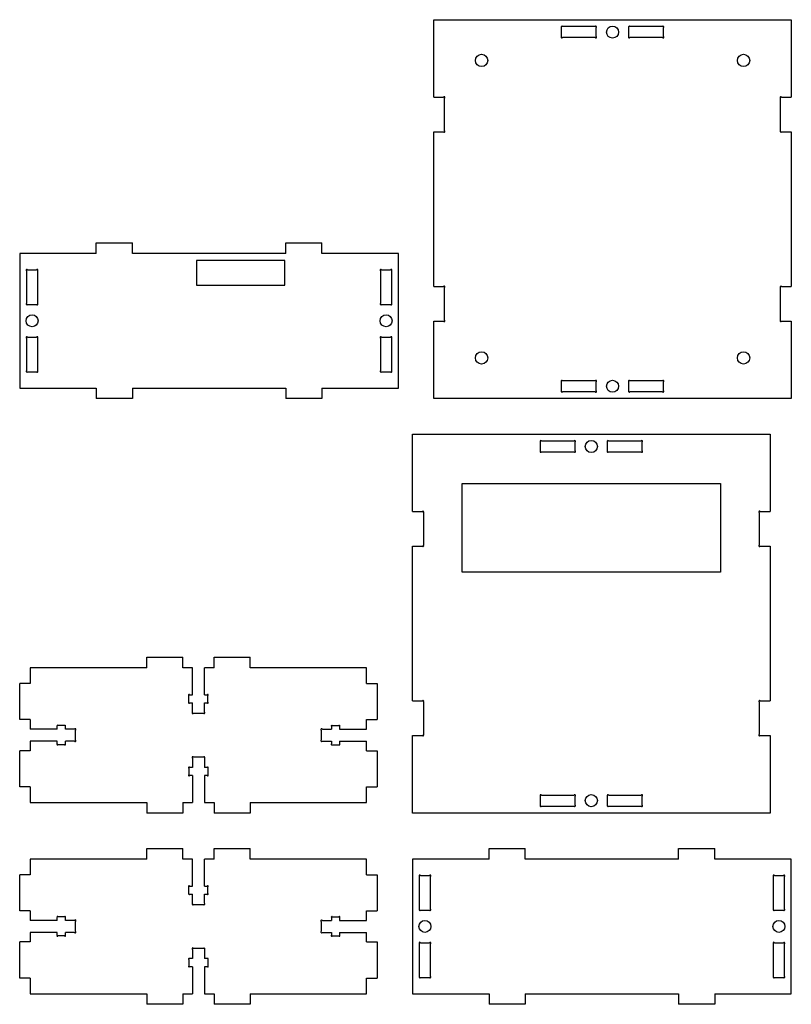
# Model space of a CAD drawing. Header units: millimetres. Extents: x 0 to 218, y 0 to 278.
import ezdxf

# ---------------------------------------------------------------- set-up
doc = ezdxf.new("R2010")
doc.units = ezdxf.units.MM
for name, color, linetype in [('Shape2DView', 7, 'CONTINUOUS'), ('Shape2DView001', 7, 'CONTINUOUS'), ('Shape2DView002', 7, 'CONTINUOUS'), ('Shape2DView003', 7, 'CONTINUOUS'), ('Shape2DView004', 7, 'CONTINUOUS'), ('Shape2DView005', 7, 'CONTINUOUS')]:
    doc.layers.add(name, color=color, linetype=linetype)

msp = doc.modelspace()

# ---------------------------------------------------------------- linework, layer by layer
at = {"layer": 'Shape2DView'}
for p, q in [((35.9, 44), (46.1, 44)), ((35.9, 41), (35.9, 44)), ((46.1, 41), (46.1, 44)), ((54.9, 44), (65.1, 44)), ((54.9, 41), (54.9, 44)), ((65.1, 41), (65.1, 44)), ((35.9, 41), (3, 41)), ((3, 41), (3, 36.6)), ((48.8, 41), (46.1, 41)), ((48.8, 33.4), (48.8, 41)), ((54.9, 41), (52.2, 41)), ((52.2, 33.4), (52.2, 41)), ((98, 41), (65.1, 41)), ((98, 36.6), (98, 41)), ((3, 36.6), (0, 36.6)), ((0, 26.4), (0, 36.6)), ((98, 36.6), (101, 36.6)), ((101, 36.6), (101, 26.4)), ((48.0095, 33.4), (48.8, 33.4)), ((52.2, 33.4), (52.9905, 33.4)), ((47.8, 31.3095), (47.8, 33.1905)), ((48.0095, 31.1), (48.8, 31.1)), ((48.8, 28.5096), (48.8, 31.1)), ((52.2, 31.1), (52.9905, 31.1)), ((52.2, 28.5096), (52.2, 31.1)), ((53.2, 31.3095), (53.2, 33.1905)), ((49.1096, 28.2), (51.8904, 28.2)), ((3, 26.4), (0, 26.4)), ((3, 26.4), (3, 23.7)), ((98, 23.7), (98, 26.4)), ((98, 26.4), (101, 26.4)), ((10.6, 23.7), (3, 23.7)), ((10.6, 23.7), (10.6, 24.4905)), ((12.6905, 24.7), (10.8095, 24.7)), ((12.9, 23.7), (12.9, 24.4905)), ((15.4904, 23.7), (12.9, 23.7)), ((15.8, 20.6096), (15.8, 23.3904)), ((85.2, 23.3904), (85.2, 20.6096)), ((85.5096, 23.7), (88.1, 23.7)), ((88.1, 24.4905), (88.1, 23.7)), ((88.3095, 24.7), (90.1905, 24.7)), ((90.4, 24.4905), (90.4, 23.7)), ((90.4, 23.7), (98, 23.7)), ((10.6, 20.3), (3, 20.3)), ((3, 20.3), (3, 17.6)), ((10.6, 19.5095), (10.6, 20.3)), ((15.4904, 20.3), (12.9, 20.3)), ((12.9, 19.5095), (12.9, 20.3)), ((85.5096, 20.3), (88.1, 20.3)), ((88.1, 20.3), (88.1, 19.5095)), ((90.4, 20.3), (90.4, 19.5095)), ((90.4, 20.3), (98, 20.3)), ((98, 17.6), (98, 20.3)), ((3, 17.6), (0, 17.6)), ((0, 7.4), (0, 17.6)), ((12.6905, 19.3), (10.8095, 19.3)), ((88.3095, 19.3), (90.1905, 19.3)), ((98, 17.6), (101, 17.6)), ((101, 17.6), (101, 7.4)), ((48.8, 15.4904), (48.8, 12.9)), ((51.8904, 15.8), (49.1096, 15.8)), ((52.2, 15.4904), (52.2, 12.9)), ((47.8, 12.6905), (47.8, 10.8095)), ((48.8, 12.9), (48.0095, 12.9)), ((52.9905, 12.9), (52.2, 12.9)), ((53.2, 12.6905), (53.2, 10.8095)), ((48.8, 10.6), (48.0095, 10.6)), ((48.8, 10.6), (48.8, 3)), ((52.2, 10.6), (52.2, 3)), ((52.9905, 10.6), (52.2, 10.6)), ((3, 7.4), (0, 7.4)), ((3, 7.4), (3, 3)), ((98, 3), (98, 7.4)), ((98, 7.4), (101, 7.4)), ((3, 3), (35.9, 3)), ((35.9, 3), (35.9, 0)), ((46.1, 3), (46.1, 0)), ((46.1, 3), (48.8, 3)), ((52.2, 3), (54.9, 3)), ((54.9, 3), (54.9, 0)), ((65.1, 3), (98, 3)), ((65.1, 3), (65.1, 0)), ((46.1, 0), (35.9, 0)), ((65.1, 0), (54.9, 0))]:
    msp.add_line(p, q, dxfattribs=at)
for centre, radius, start, end in [((47.8767, 33.3233), 0.1533, 90, -120), ((47.8767, 33.3233), 0.1533, 30, 90), ((53.1233, 33.3233), 0.1533, 90, 150), ((53.1233, 33.3233), 0.1533, -60, 90), ((47.8767, 31.1767), 0.1533, 120, -30), ((53.1233, 31.1767), 0.1533, -150, 60), ((48.9133, 28.3133), 0.2267, 120, -30), ((52.0867, 28.3133), 0.2267, -150, 60), ((10.6767, 24.6233), 0.1533, 30, 180), ((10.6767, 24.6233), 0.1533, 180, -120), ((12.8233, 24.6233), 0.1533, -60, 150), ((15.6867, 23.5867), 0.2267, -60, 150), ((85.3133, 23.5867), 0.2267, 30, -120), ((88.1767, 24.6233), 0.1533, 30, -120), ((90.3233, 24.6233), 0.1533, 0, 150), ((90.3233, 24.6233), 0.1533, -60, 0), ((10.6767, 19.3767), 0.1533, 120, 180), ((12.8233, 19.3767), 0.1533, -150, 60), ((15.6867, 20.4133), 0.2267, -150, 60), ((85.3133, 20.4133), 0.2267, 120, -30), ((88.1767, 19.3767), 0.1533, 120, -30), ((90.3233, 19.3767), 0.1533, 0, 60), ((10.6767, 19.3767), 0.1533, 180, -30), ((90.3233, 19.3767), 0.1533, -150, 0), ((48.9133, 15.6867), 0.2267, 30, -120), ((52.0867, 15.6867), 0.2267, -60, 150), ((47.8767, 12.8233), 0.1533, 30, -120), ((53.1233, 12.8233), 0.1533, -60, 150), ((47.8767, 10.6767), 0.1533, 120, -90), ((47.8767, 10.6767), 0.1533, -90, -30), ((53.1233, 10.6767), 0.1533, -150, -90), ((53.1233, 10.6767), 0.1533, -90, 60)]:
    msp.add_arc(centre, radius, start, end, dxfattribs=at)
at = {"layer": 'Shape2DView001'}
for p, q in [((132.65, 41), (132.65, 44)), ((132.65, 44), (142.85, 44)), ((142.85, 41), (142.85, 44)), ((186.15, 41), (186.15, 44)), ((186.15, 44), (196.35, 44)), ((196.35, 41), (196.35, 44)), ((111, 41), (111, 3)), ((132.65, 41), (111, 41)), ((186.15, 41), (142.85, 41)), ((218, 41), (196.35, 41)), ((218, 3), (218, 41)), ((113.232, 36.4), (115.768, 36.4)), ((213.232, 36.4), (215.768, 36.4)), ((112.95, 26.8823), (112.95, 36.1177)), ((116.05, 26.8823), (116.05, 36.1177)), ((212.95, 26.8823), (212.95, 36.1177)), ((216.05, 26.8823), (216.05, 36.1177)), ((113.232, 26.6), (115.768, 26.6)), ((213.232, 26.6), (215.768, 26.6)), ((112.95, 7.8823), (112.95, 17.1177)), ((113.232, 17.4), (115.768, 17.4)), ((116.05, 7.8823), (116.05, 17.1177)), ((212.95, 7.8823), (212.95, 17.1177)), ((213.232, 17.4), (215.768, 17.4)), ((216.05, 7.8823), (216.05, 17.1177)), ((113.232, 7.6), (115.768, 7.6)), ((213.232, 7.6), (215.768, 7.6)), ((111, 3), (132.65, 3)), ((132.65, 3), (132.65, 0)), ((142.85, 3), (142.85, 0)), ((142.85, 3), (186.15, 3)), ((186.15, 3), (186.15, 0)), ((196.35, 3), (196.35, 0)), ((196.35, 3), (218, 3)), ((142.85, 0), (132.65, 0)), ((196.35, 0), (186.15, 0))]:
    msp.add_line(p, q, dxfattribs=at)
for centre in [(114.5, 22), (214.5, 22)]:
    msp.add_circle(centre, 1.7, dxfattribs=at)
for centre, start, end in [((113.053, 36.2967), 30, -120), ((115.947, 36.2967), 0, 150), ((115.947, 36.2967), -60, 0), ((213.053, 36.2967), 30, -120), ((215.947, 36.2967), 0, 150), ((215.947, 36.2967), -60, 0), ((113.053, 26.7033), 120, -30), ((115.947, 26.7033), -150, 0), ((115.947, 26.7033), 0, 60), ((213.053, 26.7033), 120, -30), ((215.947, 26.7033), -150, 0), ((215.947, 26.7033), 0, 60), ((113.053, 17.2967), 30, -120), ((115.947, 17.2967), 0, 150), ((115.947, 17.2967), -60, 0), ((213.053, 17.2967), 30, -120), ((215.947, 17.2967), 0, 150), ((215.947, 17.2967), -60, 0), ((113.053, 7.7033), 120, -30), ((115.947, 7.7033), -150, 0), ((115.947, 7.7033), 0, 60), ((213.053, 7.7033), 120, -30), ((215.947, 7.7033), -150, 0), ((215.947, 7.7033), 0, 60)]:
    msp.add_arc(centre, 0.2067, start, end, dxfattribs=at)
at = {"layer": 'Shape2DView002'}
for p, q in [((35.9, 98), (46.1, 98)), ((35.9, 95), (35.9, 98)), ((46.1, 95), (46.1, 98)), ((54.9, 98), (65.1, 98)), ((54.9, 95), (54.9, 98)), ((65.1, 95), (65.1, 98)), ((35.9, 95), (3, 95)), ((3, 95), (3, 90.6)), ((48.8, 95), (46.1, 95)), ((48.8, 87.4), (48.8, 95)), ((54.9, 95), (52.2, 95)), ((52.2, 87.4), (52.2, 95)), ((98, 95), (65.1, 95)), ((98, 90.6), (98, 95)), ((3, 90.6), (0, 90.6)), ((0, 80.4), (0, 90.6)), ((98, 90.6), (101, 90.6)), ((101, 90.6), (101, 80.4)), ((47.8, 85.3095), (47.8, 87.1905)), ((48.0095, 87.4), (48.8, 87.4)), ((52.2, 87.4), (52.9905, 87.4)), ((53.2, 85.3095), (53.2, 87.1905)), ((48.0095, 85.1), (48.8, 85.1)), ((48.8, 82.5096), (48.8, 85.1)), ((52.2, 85.1), (52.9905, 85.1)), ((52.2, 82.5096), (52.2, 85.1)), ((49.1096, 82.2), (51.8904, 82.2)), ((3, 80.4), (0, 80.4)), ((3, 80.4), (3, 77.7)), ((10.6, 77.7), (10.6, 78.4905)), ((12.6905, 78.7), (10.8095, 78.7)), ((12.9, 77.7), (12.9, 78.4905)), ((88.1, 78.4905), (88.1, 77.7)), ((88.3095, 78.7), (90.1905, 78.7)), ((90.4, 78.4905), (90.4, 77.7)), ((98, 77.7), (98, 80.4)), ((98, 80.4), (101, 80.4)), ((10.6, 77.7), (3, 77.7)), ((15.4904, 77.7), (12.9, 77.7)), ((15.8, 74.6096), (15.8, 77.3904)), ((85.2, 77.3904), (85.2, 74.6096)), ((85.5096, 77.7), (88.1, 77.7)), ((90.4, 77.7), (98, 77.7)), ((10.6, 74.3), (3, 74.3)), ((3, 74.3), (3, 71.6)), ((10.6, 73.5095), (10.6, 74.3)), ((12.6905, 73.3), (10.8095, 73.3)), ((15.4904, 74.3), (12.9, 74.3)), ((12.9, 73.5095), (12.9, 74.3)), ((85.5096, 74.3), (88.1, 74.3)), ((88.1, 74.3), (88.1, 73.5095)), ((88.3095, 73.3), (90.1905, 73.3)), ((90.4, 74.3), (90.4, 73.5095)), ((90.4, 74.3), (98, 74.3)), ((98, 71.6), (98, 74.3)), ((3, 71.6), (0, 71.6)), ((0, 61.4), (0, 71.6)), ((51.8904, 69.8), (49.1096, 69.8)), ((98, 71.6), (101, 71.6)), ((101, 71.6), (101, 61.4)), ((48.8, 66.9), (48.0095, 66.9)), ((48.8, 69.4904), (48.8, 66.9)), ((52.2, 69.4904), (52.2, 66.9)), ((52.9905, 66.9), (52.2, 66.9)), ((47.8, 66.6905), (47.8, 64.8095)), ((48.8, 64.6), (48.0095, 64.6)), ((48.8, 64.6), (48.8, 57)), ((52.2, 64.6), (52.2, 57)), ((52.9905, 64.6), (52.2, 64.6)), ((53.2, 66.6905), (53.2, 64.8095)), ((3, 61.4), (0, 61.4)), ((3, 61.4), (3, 57)), ((98, 57), (98, 61.4)), ((98, 61.4), (101, 61.4)), ((3, 57), (35.9, 57)), ((35.9, 57), (35.9, 54)), ((46.1, 57), (46.1, 54)), ((46.1, 57), (48.8, 57)), ((52.2, 57), (54.9, 57)), ((54.9, 57), (54.9, 54)), ((65.1, 57), (98, 57)), ((65.1, 57), (65.1, 54)), ((46.1, 54), (35.9, 54)), ((65.1, 54), (54.9, 54))]:
    msp.add_line(p, q, dxfattribs=at)
for centre, radius, start, end in [((47.8767, 87.3233), 0.1533, 90, -120), ((47.8767, 87.3233), 0.1533, 30, 90), ((53.1233, 87.3233), 0.1533, 90, 150), ((53.1233, 87.3233), 0.1533, -60, 90), ((47.8767, 85.1767), 0.1533, 120, -30), ((53.1233, 85.1767), 0.1533, -150, 60), ((48.9133, 82.3133), 0.2267, 120, -30), ((52.0867, 82.3133), 0.2267, -150, 60), ((10.6767, 78.6233), 0.1533, 30, 180), ((10.6767, 78.6233), 0.1533, 180, -120), ((12.8233, 78.6233), 0.1533, -60, 150), ((88.1767, 78.6233), 0.1533, 30, -120), ((90.3233, 78.6233), 0.1533, 0, 150), ((90.3233, 78.6233), 0.1533, -60, 0), ((15.6867, 77.5867), 0.2267, -60, 150), ((85.3133, 77.5867), 0.2267, 30, -120), ((10.6767, 73.3767), 0.1533, 120, 180), ((10.6767, 73.3767), 0.1533, 180, -30), ((12.8233, 73.3767), 0.1533, -150, 60), ((15.6867, 74.4133), 0.2267, -150, 60), ((85.3133, 74.4133), 0.2267, 120, -30), ((88.1767, 73.3767), 0.1533, 120, -30), ((90.3233, 73.3767), 0.1533, -150, 0), ((90.3233, 73.3767), 0.1533, 0, 60), ((48.9133, 69.6867), 0.2267, 30, -120), ((52.0867, 69.6867), 0.2267, -60, 150), ((47.8767, 66.8233), 0.1533, 30, -120), ((53.1233, 66.8233), 0.1533, -60, 150), ((47.8767, 64.6767), 0.1533, 120, -90), ((47.8767, 64.6767), 0.1533, -90, -30), ((53.1233, 64.6767), 0.1533, -150, -90), ((53.1233, 64.6767), 0.1533, -90, 60)]:
    msp.add_arc(centre, radius, start, end, dxfattribs=at)
at = {"layer": 'Shape2DView003'}
for p, q in [((111, 161), (212, 161)), ((111, 139.15), (111, 161)), ((147.1, 156.232), (147.1, 158.768)), ((147.382, 159.05), (156.618, 159.05)), ((156.9, 156.232), (156.9, 158.768)), ((166.1, 156.232), (166.1, 158.768)), ((166.382, 159.05), (175.618, 159.05)), ((175.9, 156.232), (175.9, 158.768)), ((212, 161), (212, 139.15)), ((147.382, 155.95), (156.618, 155.95)), ((166.382, 155.95), (175.618, 155.95)), ((125, 147), (198, 147)), ((125, 122), (125, 147)), ((198, 147), (198, 122)), ((111, 139.15), (113.759, 139.15)), ((209.241, 139.15), (212, 139.15)), ((114.05, 138.859), (114.05, 129.641)), ((208.95, 138.859), (208.95, 129.641)), ((111, 85.65), (111, 129.35)), ((111, 129.35), (113.759, 129.35)), ((209.241, 129.35), (212, 129.35)), ((212, 129.35), (212, 85.65)), ((198, 122), (125, 122)), ((111, 85.65), (113.759, 85.65)), ((114.05, 85.3586), (114.05, 76.1414)), ((208.95, 85.3586), (208.95, 76.1414)), ((209.241, 85.65), (212, 85.65)), ((111, 54), (111, 75.85)), ((111, 75.85), (113.759, 75.85)), ((209.241, 75.85), (212, 75.85)), ((212, 75.85), (212, 54)), ((147.1, 56.2323), (147.1, 58.7677)), ((147.382, 59.05), (156.618, 59.05)), ((156.9, 56.2323), (156.9, 58.7677)), ((166.1, 56.2323), (166.1, 58.7677)), ((166.382, 59.05), (175.618, 59.05)), ((175.9, 56.2323), (175.9, 58.7677)), ((147.382, 55.95), (156.618, 55.95)), ((166.382, 55.95), (175.618, 55.95)), ((212, 54), (111, 54))]:
    msp.add_line(p, q, dxfattribs=at)
for centre in [(161.5, 157.5), (161.5, 57.5)]:
    msp.add_circle(centre, 1.7, dxfattribs=at)
for centre, radius, start, end in [((147.203, 158.947), 0.2067, 90, -120), ((147.203, 158.947), 0.2067, 30, 90), ((156.797, 158.947), 0.2067, 90, 150), ((156.797, 158.947), 0.2067, -60, 90), ((166.203, 158.947), 0.2067, 90, -120), ((166.203, 158.947), 0.2067, 30, 90), ((175.797, 158.947), 0.2067, 90, 150), ((175.797, 158.947), 0.2067, -60, 90), ((147.203, 156.053), 0.2067, 120, -30), ((156.797, 156.053), 0.2067, -150, 60), ((166.203, 156.053), 0.2067, 120, -30), ((175.797, 156.053), 0.2067, -150, 60), ((113.943, 139.043), 0.2133, 0, 150), ((113.943, 139.043), 0.2133, -60, 0), ((209.057, 139.043), 0.2133, 30, -120), ((113.943, 129.457), 0.2133, -150, 0), ((113.943, 129.457), 0.2133, 0, 60), ((209.057, 129.457), 0.2133, 120, -30), ((113.943, 85.5433), 0.2133, 0, 150), ((113.943, 85.5433), 0.2133, -60, 0), ((209.057, 85.5433), 0.2133, 30, -120), ((113.943, 75.9567), 0.2133, -150, 0), ((113.943, 75.9567), 0.2133, 0, 60), ((209.057, 75.9567), 0.2133, 120, -30), ((147.203, 58.9467), 0.2067, 90, -120), ((147.203, 58.9467), 0.2067, 30, 90), ((156.797, 58.9467), 0.2067, 90, 150), ((156.797, 58.9467), 0.2067, -60, 90), ((166.203, 58.9467), 0.2067, 90, -120), ((166.203, 58.9467), 0.2067, 30, 90), ((175.797, 58.9467), 0.2067, 90, 150), ((175.797, 58.9467), 0.2067, -60, 90), ((147.203, 56.0533), 0.2067, 120, -30), ((156.797, 56.0533), 0.2067, -150, 60), ((166.203, 56.0533), 0.2067, 120, -30), ((175.797, 56.0533), 0.2067, -150, 60)]:
    msp.add_arc(centre, radius, start, end, dxfattribs=at)
at = {"layer": 'Shape2DView004'}
for p, q in [((21.65, 212), (21.65, 215)), ((21.65, 215), (31.85, 215)), ((31.85, 212), (31.85, 215)), ((75.15, 212), (75.15, 215)), ((75.15, 215), (85.35, 215)), ((85.35, 212), (85.35, 215)), ((0, 212), (0, 174)), ((21.65, 212), (0, 212)), ((75.15, 212), (31.85, 212)), ((107, 212), (85.35, 212)), ((107, 174), (107, 212)), ((49.95, 210), (49.95, 203)), ((74.95, 210), (49.95, 210)), ((74.95, 203), (74.95, 210)), ((1.95, 207.118), (1.95, 197.882)), ((2.2323, 207.4), (4.7677, 207.4)), ((5.05, 207.118), (5.05, 197.882)), ((101.95, 207.118), (101.95, 197.882)), ((102.232, 207.4), (104.768, 207.4)), ((105.05, 207.118), (105.05, 197.882)), ((49.95, 203), (74.95, 203)), ((2.2323, 197.6), (4.7677, 197.6)), ((102.232, 197.6), (104.768, 197.6)), ((1.95, 188.118), (1.95, 178.882)), ((2.2323, 188.4), (4.7677, 188.4)), ((5.05, 188.118), (5.05, 178.882)), ((101.95, 188.118), (101.95, 178.882)), ((102.232, 188.4), (104.768, 188.4)), ((105.05, 188.118), (105.05, 178.882)), ((2.2323, 178.6), (4.7677, 178.6)), ((102.232, 178.6), (104.768, 178.6)), ((0, 174), (21.65, 174)), ((21.65, 174), (21.65, 171)), ((31.85, 174), (31.85, 171)), ((31.85, 174), (75.15, 174)), ((75.15, 174), (75.15, 171)), ((85.35, 174), (85.35, 171)), ((85.35, 174), (107, 174)), ((31.85, 171), (21.65, 171)), ((85.35, 171), (75.15, 171))]:
    msp.add_line(p, q, dxfattribs=at)
for centre in [(3.5, 193), (103.5, 193)]:
    msp.add_circle(centre, 1.7, dxfattribs=at)
for centre, start, end in [((2.0533, 207.297), 30, -120), ((4.9467, 207.297), 0, 150), ((4.9467, 207.297), -60, 0), ((102.053, 207.297), 30, -120), ((104.947, 207.297), 0, 150), ((104.947, 207.297), -60, 0), ((2.0533, 197.703), 120, -30), ((4.9467, 197.703), -150, 0), ((4.9467, 197.703), 0, 60), ((102.053, 197.703), 120, -30), ((104.947, 197.703), -150, 0), ((104.947, 197.703), 0, 60), ((2.0533, 188.297), 30, -120), ((4.9467, 188.297), 0, 150), ((4.9467, 188.297), -60, 0), ((102.053, 188.297), 30, -120), ((104.947, 188.297), 0, 150), ((104.947, 188.297), -60, 0), ((2.0533, 178.703), 120, -30), ((4.9467, 178.703), -150, 0), ((4.9467, 178.703), 0, 60), ((102.053, 178.703), 120, -30), ((104.947, 178.703), -150, 0), ((104.947, 178.703), 0, 60)]:
    msp.add_arc(centre, 0.2067, start, end, dxfattribs=at)
at = {"layer": 'Shape2DView005'}
for p, q in [((117, 278), (218, 278)), ((117, 256.15), (117, 278)), ((218, 278), (218, 256.15)), ((153.1, 273.232), (153.1, 275.768)), ((162.618, 276.05), (153.382, 276.05)), ((162.9, 273.232), (162.9, 275.768)), ((172.1, 273.232), (172.1, 275.768)), ((181.618, 276.05), (172.382, 276.05)), ((181.9, 273.232), (181.9, 275.768)), ((162.618, 272.95), (153.382, 272.95)), ((181.618, 272.95), (172.382, 272.95)), ((117, 256.15), (119.759, 256.15)), ((120.05, 246.641), (120.05, 255.859)), ((214.95, 246.641), (214.95, 255.859)), ((215.241, 256.15), (218, 256.15)), ((117, 202.65), (117, 246.35)), ((117, 246.35), (119.759, 246.35)), ((215.241, 246.35), (218, 246.35)), ((218, 246.35), (218, 202.65)), ((117, 202.65), (119.759, 202.65)), ((120.05, 193.141), (120.05, 202.359)), ((214.95, 193.141), (214.95, 202.359)), ((215.241, 202.65), (218, 202.65)), ((117, 171), (117, 192.85)), ((117, 192.85), (119.759, 192.85)), ((215.241, 192.85), (218, 192.85)), ((218, 192.85), (218, 171)), ((153.1, 173.232), (153.1, 175.768)), ((162.618, 176.05), (153.382, 176.05)), ((162.9, 173.232), (162.9, 175.768)), ((172.1, 173.232), (172.1, 175.768)), ((181.618, 176.05), (172.382, 176.05)), ((181.9, 173.232), (181.9, 175.768)), ((162.618, 172.95), (153.382, 172.95)), ((181.618, 172.95), (172.382, 172.95)), ((218, 171), (117, 171))]:
    msp.add_line(p, q, dxfattribs=at)
for centre, radius in [((167.5, 274.5), 1.7), ((130.5, 266.5), 1.75), ((204.5, 266.5), 1.75), ((130.5, 182.5), 1.75), ((204.5, 182.5), 1.75), ((167.5, 174.5), 1.7)]:
    msp.add_circle(centre, radius, dxfattribs=at)
for centre, radius, start, end in [((153.203, 275.947), 0.2067, 90, -120), ((153.203, 275.947), 0.2067, 30, 90), ((162.797, 275.947), 0.2067, 90, 150), ((162.797, 275.947), 0.2067, -60, 90), ((172.203, 275.947), 0.2067, 90, -120), ((172.203, 275.947), 0.2067, 30, 90), ((181.797, 275.947), 0.2067, 90, 150), ((181.797, 275.947), 0.2067, -60, 90), ((153.203, 273.053), 0.2067, 120, -30), ((162.797, 273.053), 0.2067, -150, 60), ((172.203, 273.053), 0.2067, 120, -30), ((181.797, 273.053), 0.2067, -150, 60), ((119.943, 256.043), 0.2133, 0, 150), ((119.943, 256.043), 0.2133, -60, 0), ((215.057, 256.043), 0.2133, 30, -120), ((119.943, 246.457), 0.2133, -150, 0), ((119.943, 246.457), 0.2133, 0, 60), ((215.057, 246.457), 0.2133, 120, -30), ((119.943, 202.543), 0.2133, 0, 150), ((119.943, 202.543), 0.2133, -60, 0), ((215.057, 202.543), 0.2133, 30, -120), ((119.943, 192.957), 0.2133, -150, 0), ((119.943, 192.957), 0.2133, 0, 60), ((215.057, 192.957), 0.2133, 120, -30), ((153.203, 175.947), 0.2067, 90, -120), ((153.203, 175.947), 0.2067, 30, 90), ((162.797, 175.947), 0.2067, 90, 150), ((162.797, 175.947), 0.2067, -60, 90), ((172.203, 175.947), 0.2067, 90, -120), ((172.203, 175.947), 0.2067, 30, 90), ((181.797, 175.947), 0.2067, 90, 150), ((181.797, 175.947), 0.2067, -60, 90), ((153.203, 173.053), 0.2067, 120, -30), ((162.797, 173.053), 0.2067, -150, 60), ((172.203, 173.053), 0.2067, 120, -30), ((181.797, 173.053), 0.2067, -150, 60)]:
    msp.add_arc(centre, radius, start, end, dxfattribs=at)

doc.saveas('drawing.dxf')
